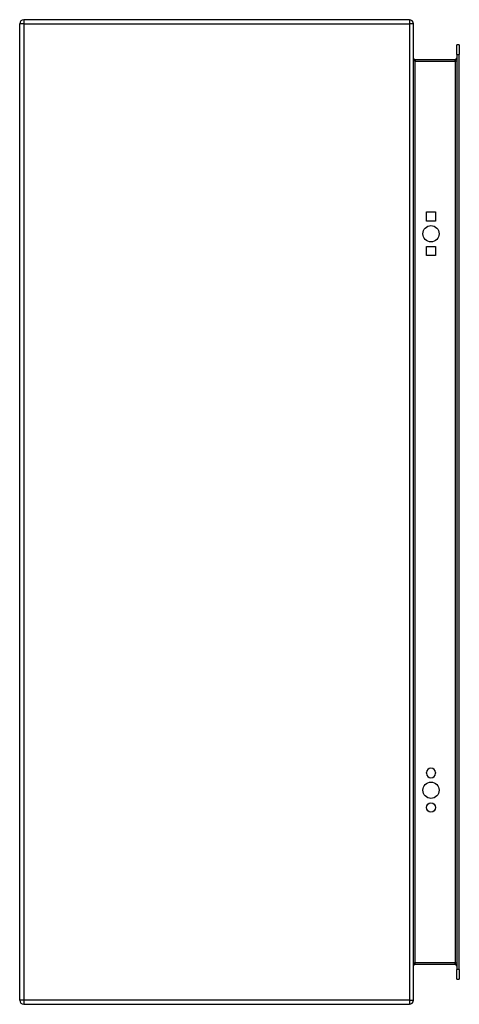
# Model space of a CAD drawing. Header units: inches. Extents: x 25 to 34, y 5.4 to 25.4.
import ezdxf

# ---------------------------------------------------------------- set-up
doc = ezdxf.new("R2010")
doc.units = ezdxf.units.IN
doc.header["$MEASUREMENT"] = 0
doc.layers.add('Visible Edges(ANSI)', color=7, linetype='Continuous', lineweight=25)
doc.layers.add('Visible Tangent Edges(ANSI)', color=7, linetype='Continuous', lineweight=25)

msp = doc.modelspace()

# ---------------------------------------------------------------- linework, layer by layer
at = {"layer": 'Visible Edges(ANSI)'}
for p, q in [((32.949, 25.414), (25.117, 25.414)), ((25.033, 5.498), (25.033, 25.33)), ((33.033, 5.498), (33.033, 25.33)), ((33.911, 24.705), (33.911, 24.902)), ((33.964, 24.902), (33.911, 24.902)), ((33.964, 24.902), (33.964, 24.705)), ((33.88, 24.601), (33.064, 24.601)), ((33.911, 24.705), (33.911, 6.122)), ((33.964, 6.122), (33.964, 24.705)), ((33.295, 21.509), (33.482, 21.509)), ((33.295, 21.322), (33.295, 21.509)), ((33.482, 21.509), (33.482, 21.322)), ((33.482, 21.322), (33.295, 21.322)), ((33.295, 20.809), (33.482, 20.809)), ((33.295, 20.622), (33.295, 20.809)), ((33.482, 20.809), (33.482, 20.622)), ((33.482, 20.622), (33.295, 20.622)), ((33.295, 10.106), (33.295, 10.119)), ((33.482, 10.119), (33.482, 10.106)), ((33.064, 6.227), (33.88, 6.227)), ((33.911, 5.926), (33.911, 6.122)), ((33.964, 6.122), (33.964, 5.926)), ((33.911, 5.926), (33.964, 5.926)), ((25.117, 5.414), (32.949, 5.414))]:
    msp.add_line(p, q, dxfattribs=at)
for centre, radius in [((33.389, 21.065), 0.165), ((33.389, 9.762), 0.165), ((33.389, 9.412), 0.0935)]:
    msp.add_circle(centre, radius, dxfattribs=at)
for centre, radius, start, end in [((25.117, 25.33), 0.084, 90, 180), ((32.949, 25.33), 0.084, 0, 90), ((33.064, 24.632), 0.031, 180, 270), ((33.88, 24.632), 0.031, 270, 0), ((33.389, 10.119), 0.0935, 0, 180), ((33.389, 10.106), 0.0935, 180, 0), ((33.064, 6.196), 0.031, 90, 180), ((33.88, 6.196), 0.031, 0, 90), ((25.117, 5.498), 0.084, 180, 270), ((32.949, 5.498), 0.084, 270, 0)]:
    msp.add_arc(centre, radius, start, end, dxfattribs=at)
at = {"layer": 'Visible Tangent Edges(ANSI)'}
for p, q in [((25.117, 25.414), (25.117, 25.33)), ((32.949, 25.414), (32.949, 25.33)), ((25.117, 25.33), (25.033, 25.33)), ((25.117, 25.33), (32.949, 25.33)), ((25.117, 25.33), (25.117, 5.498)), ((32.949, 25.33), (32.949, 5.498)), ((33.033, 25.33), (32.949, 25.33)), ((33.064, 24.601), (33.064, 24.57)), ((33.88, 24.57), (33.88, 24.601)), ((33.911, 24.705), (33.964, 24.705)), ((33.064, 24.57), (33.88, 24.57)), ((33.064, 6.258), (33.064, 24.57)), ((33.911, 24.57), (33.88, 24.57)), ((33.88, 24.57), (33.88, 6.258)), ((33.88, 6.258), (33.064, 6.258)), ((33.064, 6.227), (33.064, 6.258)), ((33.88, 6.258), (33.911, 6.258)), ((33.88, 6.227), (33.88, 6.258)), ((33.964, 6.122), (33.911, 6.122)), ((25.117, 5.498), (25.033, 5.498)), ((32.949, 5.498), (25.117, 5.498)), ((25.117, 5.498), (25.117, 5.414)), ((32.949, 5.498), (32.949, 5.414)), ((32.949, 5.498), (33.033, 5.498))]:
    msp.add_line(p, q, dxfattribs=at)
for centre, major_axis, start_param, end_param in [((33.064, 24.632), (0, -0.062), 4.712389, 6.283185), ((33.064, 6.196), (0, 0.062), 0, 1.570796)]:
    msp.add_ellipse(centre, major_axis=major_axis, ratio=0.5, start_param=start_param, end_param=end_param, dxfattribs=at)

doc.saveas('drawing.dxf')
